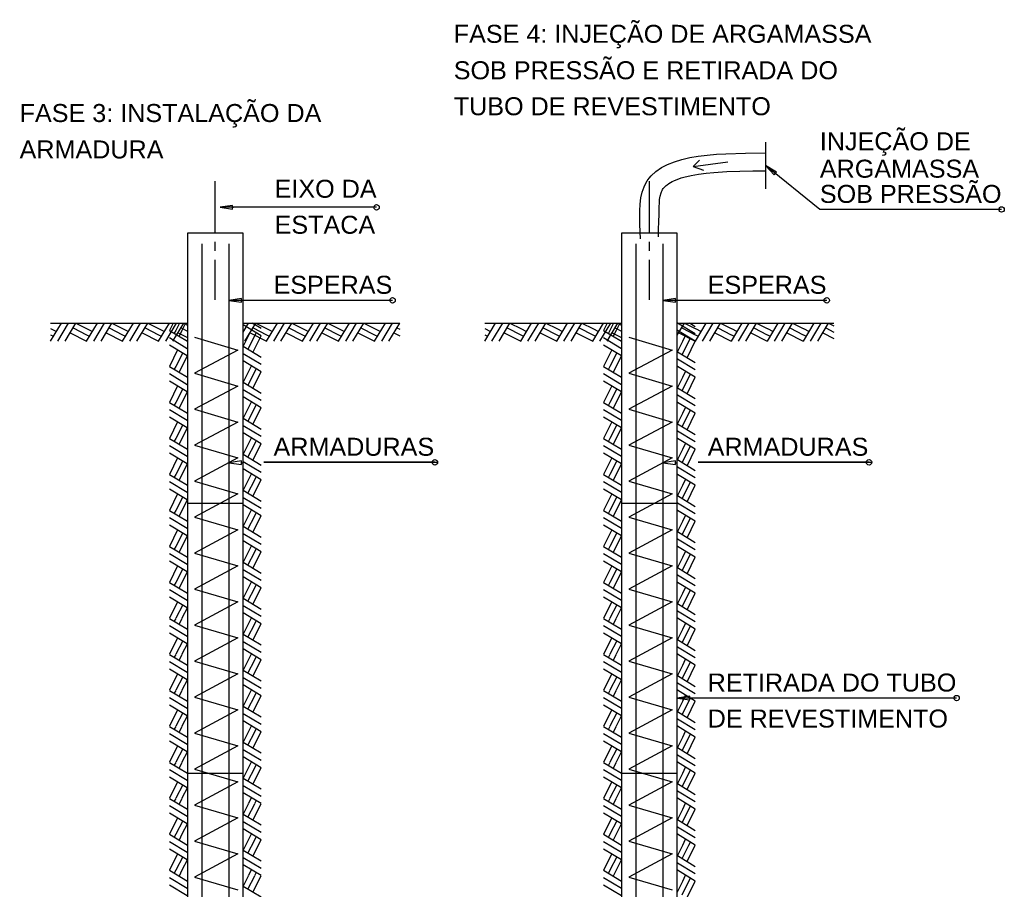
# Model space of a CAD drawing. Header units: millimetres. Extents: x 10 to 1250, y -62 to 528.
# Tile 63 of 256: x 143 to 154, y 32 to 42. Entities that reach past the tile are written whole.
import ezdxf

# ---------------------------------------------------------------- set-up
doc = ezdxf.new("R2010")
doc.units = ezdxf.units.MM
doc.header["$LTSCALE"] = 0.05
doc.layers.add('Hachuras', color=1, linetype='Continuous')
doc.styles.add('PDF Arial', font='arial.ttf')

msp = doc.modelspace()

# ---------------------------------------------------------------- linework, layer by layer
at = {"layer": 'Hachuras', "color": 1, "linetype": 'Continuous'}
for points in [[(151.0065, 40.3209), (151.0065, 39.8009)], [(149.6172, 39.2447), (149.6093, 39.4042), (149.6086, 39.558), (149.6131, 39.6308), (149.6222, 39.7001), (149.6365, 39.7649), (149.6572, 39.8247), (149.673, 39.8579), (149.6913, 39.8891), (149.712, 39.9184), (149.7351, 39.9457), (149.7879, 39.9948), (149.8492, 40.0371), (149.9183, 40.0731), (149.9946, 40.1032), (150.0773, 40.128), (150.1658, 40.1481), (150.2595, 40.164), (150.3578, 40.1761), (150.46, 40.1851), (150.5654, 40.1914), (150.7833, 40.1983), (151.0065, 40.2009)], [(150.2742, 40.1205), (150.2035, 40.0498), (150.3167, 40.0098)], [(150.2035, 40.0498), (150.5868, 40.1012)], [(153.6302, 39.5725), (151.6102, 39.5725), (151.0065, 40.0609)], [(149.8156, 39.2699), (149.8185, 39.3527), (149.8213, 39.4357), (149.8238, 39.5192), (149.8257, 39.6034), (149.8267, 39.6428), (149.8292, 39.6818), (149.8348, 39.7201), (149.8454, 39.7571), (149.8505, 39.7695), (149.8564, 39.7815), (149.8631, 39.7932), (149.8706, 39.8043), (149.8801, 39.8162), (149.8906, 39.8273), (149.9018, 39.8376), (149.9136, 39.8473), (149.9309, 39.8597), (149.9489, 39.871), (149.9676, 39.8812), (149.9867, 39.8906), (150.0137, 39.9023), (150.0413, 39.9128), (150.0693, 39.9221), (150.0975, 39.9305), (150.1797, 39.9504), (150.263, 39.9651), (150.347, 39.9758), (150.4315, 39.9835), (150.5756, 39.9924), (150.7197, 39.9975), (150.8639, 39.9999), (151.008, 40.0009)], [(151.1153, 39.9729), (151.1231, 39.9666)], [(144.8914, 39.3139), (144.8914, 39.8885)], [(149.7164, 39.3139), (149.7164, 39.8885)], [(146.684, 39.6262), (146.684, 39.6262)], [(146.684, 39.5962), (144.944, 39.5962)], [(145.084, 39.5962), (145.094, 39.5962)], [(146.654, 39.5962), (146.654, 39.5962)], [(146.684, 39.5662), (146.684, 39.5662)], [(146.714, 39.5962), (146.714, 39.5962)], [(153.6002, 39.5725), (153.6002, 39.5725)], [(153.6302, 39.6025), (153.6302, 39.6025)], [(153.6302, 39.5425), (153.6302, 39.5425)], [(150.0264, 38.3085), (150.0264, 39.3085), (149.4064, 39.3085), (149.4064, 27.3084)], [(144.7414, 39.1885), (144.7414, 24.0484)], [(144.8914, 39.1139), (144.8914, 39.2139)], [(145.0414, 39.1885), (145.0414, 24.0484)], [(149.5664, 39.1885), (149.5664, 24.0484)], [(149.7164, 39.1139), (149.7164, 39.2139)], [(149.8664, 39.1885), (149.8664, 24.0484)], [(144.8914, 38.5685), (144.8914, 39.0139)], [(149.7164, 38.5685), (149.7164, 39.0139)], [(146.862, 38.5623), (145.0414, 38.5623)], [(145.1814, 38.5623), (145.1914, 38.5623)], [(146.832, 38.5623), (146.832, 38.5623)], [(146.862, 38.5923), (146.862, 38.5923)], [(146.862, 38.5323), (146.862, 38.5323)], [(146.892, 38.5623), (146.892, 38.5623)], [(151.687, 38.5623), (149.8664, 38.5623)], [(150.0064, 38.5623), (150.0164, 38.5623)], [(151.657, 38.5623), (151.657, 38.5623)], [(151.687, 38.5923), (151.687, 38.5923)], [(151.687, 38.5323), (151.687, 38.5323)], [(151.717, 38.5623), (151.717, 38.5623)], [(143.0614, 38.3085), (144.5814, 38.3085), (144.5814, 24.3084), (145.2014, 24.3084), (145.2014, 38.3085), (146.9414, 38.3085)], [(143.0618, 38.1093), (143.1814, 38.3081)], [(143.1414, 38.1085), (143.261, 38.3073)], [(143.2214, 38.1085), (143.341, 38.3073)], [(143.3414, 38.3081), (143.4614, 38.2485)], [(143.4618, 38.1093), (143.5814, 38.3081)], [(143.5414, 38.1085), (143.661, 38.3073)], [(143.6214, 38.1085), (143.741, 38.3073)], [(143.7414, 38.3081), (143.8614, 38.2485)], [(143.8618, 38.1093), (143.9814, 38.3081)], [(143.9414, 38.1085), (144.061, 38.3073)], [(144.0214, 38.1085), (144.141, 38.3073)], [(144.1414, 38.3081), (144.2614, 38.2485)], [(144.2618, 38.1093), (144.3814, 38.3081)], [(144.3414, 38.1085), (144.461, 38.3073)], [(144.4218, 38.3085), (144.3822, 38.2285)], [(144.4214, 38.1085), (144.541, 38.3073)], [(144.4931, 38.3085), (144.4522, 38.2285)], [(144.5611, 38.3085), (144.5214, 38.2285)], [(144.5414, 38.3081), (144.5814, 38.2882)], [(145.2014, 38.2082), (145.261, 38.3073)], [(145.2214, 38.1085), (145.341, 38.3073)], [(145.4014, 38.2485), (145.3017, 38.3085)], [(145.3414, 38.3081), (145.4614, 38.2485)], [(145.4618, 38.1093), (145.5814, 38.3081)], [(145.5414, 38.1085), (145.661, 38.3073)], [(145.6214, 38.1085), (145.741, 38.3073)], [(145.7414, 38.3081), (145.8614, 38.2485)], [(145.8618, 38.1093), (145.9814, 38.3081)], [(145.9414, 38.1085), (146.061, 38.3073)], [(146.0214, 38.1085), (146.141, 38.3073)], [(146.1414, 38.3081), (146.2614, 38.2485)], [(146.2618, 38.1093), (146.3814, 38.3081)], [(146.3414, 38.1085), (146.461, 38.3073)], [(146.4214, 38.1085), (146.541, 38.3073)], [(146.5414, 38.3081), (146.6614, 38.2485)], [(146.6618, 38.1093), (146.7814, 38.3081)], [(146.7414, 38.1085), (146.861, 38.3073)], [(146.8214, 38.1085), (146.941, 38.3073)], [(146.9414, 38.3081), (146.9414, 38.3081)], [(147.8864, 38.3085), (149.4064, 38.3085), (149.4064, 27.3084), (150.0264, 27.3084), (150.0264, 38.3085), (151.7664, 38.3085)], [(147.8868, 38.1093), (148.0064, 38.3081)], [(147.9664, 38.1085), (148.086, 38.3073)], [(148.0464, 38.1085), (148.166, 38.3073)], [(148.1664, 38.3081), (148.2864, 38.2485)], [(148.2868, 38.1093), (148.4064, 38.3081)], [(148.3664, 38.1085), (148.486, 38.3073)], [(148.4464, 38.1085), (148.566, 38.3073)], [(148.5664, 38.3081), (148.6864, 38.2485)], [(148.6868, 38.1093), (148.8064, 38.3081)], [(148.7664, 38.1085), (148.886, 38.3073)], [(148.8464, 38.1085), (148.966, 38.3073)], [(148.9664, 38.3081), (149.0864, 38.2485)], [(149.0868, 38.1093), (149.2064, 38.3081)], [(149.1664, 38.1085), (149.286, 38.3073)], [(149.2467, 38.3085), (149.2072, 38.2285)], [(149.2464, 38.1085), (149.366, 38.3073)], [(149.3181, 38.3085), (149.2772, 38.2285)], [(149.3861, 38.3085), (149.3464, 38.2285)], [(149.3664, 38.3081), (149.4064, 38.2882)], [(150.0264, 38.175), (150.106, 38.3073)], [(150.2264, 38.1885), (150.0276, 38.3081)], [(150.1064, 38.3081), (150.2264, 38.2485)], [(150.2264, 38.2685), (150.1599, 38.3085)], [(150.2268, 38.1093), (150.3464, 38.3081)], [(150.3064, 38.1085), (150.426, 38.3073)], [(150.3864, 38.1085), (150.506, 38.3073)], [(150.5064, 38.3081), (150.6264, 38.2485)], [(150.6268, 38.1093), (150.7464, 38.3081)], [(150.7064, 38.1085), (150.826, 38.3073)], [(150.7864, 38.1085), (150.906, 38.3073)], [(150.9064, 38.3081), (151.0264, 38.2485)], [(151.0268, 38.1093), (151.1464, 38.3081)], [(151.1064, 38.1085), (151.226, 38.3073)], [(151.1864, 38.1085), (151.306, 38.3073)], [(151.3064, 38.3081), (151.4264, 38.2485)], [(151.4268, 38.1093), (151.5464, 38.3081)], [(151.5064, 38.1085), (151.626, 38.3073)], [(151.5864, 38.1085), (151.706, 38.3073)], [(151.7064, 38.3081), (151.7664, 38.2783)], [(143.0618, 38.2485), (143.1258, 38.2161)], [(143.2774, 38.2003), (143.4614, 38.1093)], [(143.3106, 38.2565), (143.4614, 38.1793)], [(143.4618, 38.2485), (143.5258, 38.2161)], [(143.6774, 38.2003), (143.8614, 38.1093)], [(143.7106, 38.2565), (143.8614, 38.1793)], [(143.8618, 38.2485), (143.9258, 38.2161)], [(144.0774, 38.2003), (144.2614, 38.1093)], [(144.1106, 38.2565), (144.2614, 38.1793)], [(144.2618, 38.2485), (144.3258, 38.2161)], [(144.3822, 38.2281), (144.581, 38.1085)], [(144.4522, 38.2281), (144.436, 38.1965)], [(144.4774, 38.2003), (144.5814, 38.1488)], [(144.5214, 38.2281), (144.489, 38.1641)], [(144.5106, 38.2565), (144.5814, 38.2202)], [(145.4006, 38.1689), (145.2018, 38.2885)], [(145.2614, 38.1689), (145.2938, 38.2329)], [(145.2774, 38.2003), (145.4614, 38.1093)], [(145.3106, 38.2565), (145.4614, 38.1793)], [(145.3306, 38.1689), (145.3468, 38.2005)], [(145.4618, 38.2485), (145.5258, 38.2161)], [(145.6774, 38.2003), (145.8614, 38.1093)], [(145.7106, 38.2565), (145.8614, 38.1793)], [(145.8618, 38.2485), (145.9258, 38.2161)], [(146.0774, 38.2003), (146.2614, 38.1093)], [(146.1106, 38.2565), (146.2614, 38.1793)], [(146.2618, 38.2485), (146.3258, 38.2161)], [(146.4774, 38.2003), (146.6614, 38.1093)], [(146.5106, 38.2565), (146.6614, 38.1793)], [(146.6618, 38.2485), (146.7258, 38.2161)], [(146.8774, 38.2003), (146.9414, 38.1686)], [(146.9106, 38.2565), (146.9414, 38.2407)], [(147.8868, 38.2485), (147.9508, 38.2161)], [(148.1024, 38.2003), (148.2864, 38.1093)], [(148.1356, 38.2565), (148.2864, 38.1793)], [(148.2868, 38.2485), (148.3508, 38.2161)], [(148.5024, 38.2003), (148.6864, 38.1093)], [(148.5356, 38.2565), (148.6864, 38.1793)], [(148.6868, 38.2485), (148.7508, 38.2161)], [(148.9024, 38.2003), (149.0864, 38.1093)], [(148.9356, 38.2565), (149.0864, 38.1793)], [(149.0868, 38.2485), (149.1508, 38.2161)], [(149.2072, 38.2281), (149.406, 38.1085)], [(149.2772, 38.2281), (149.261, 38.1965)], [(149.3024, 38.2003), (149.4064, 38.1488)], [(149.3464, 38.2281), (149.314, 38.1641)], [(149.3356, 38.2565), (149.4064, 38.2202)], [(150.2256, 38.1089), (150.0268, 38.2285)], [(150.0424, 38.2003), (150.2264, 38.1093)], [(150.0756, 38.2565), (150.2264, 38.1793)], [(150.2268, 38.2485), (150.2908, 38.2161)], [(150.4424, 38.2003), (150.6264, 38.1093)], [(150.4756, 38.2565), (150.6264, 38.1793)], [(150.6268, 38.2485), (150.6908, 38.2161)], [(150.8424, 38.2003), (151.0264, 38.1093)], [(150.8756, 38.2565), (151.0264, 38.1793)], [(151.0268, 38.2485), (151.0908, 38.2161)], [(151.2424, 38.2003), (151.4264, 38.1093)], [(151.2756, 38.2565), (151.4264, 38.1793)], [(151.4268, 38.2485), (151.4908, 38.2161)], [(151.6424, 38.2003), (151.7664, 38.139)], [(151.6756, 38.2565), (151.7664, 38.21)], [(143.0618, 38.1793), (143.0934, 38.1631)], [(143.4618, 38.1793), (143.4934, 38.1631)], [(143.8618, 38.1793), (143.8934, 38.1631)], [(144.2618, 38.1793), (144.2934, 38.1631)], [(144.3814, 38.1485), (144.5802, 38.0289)], [(144.6609, 38.1526), (145.143, 38.0103), (144.6609, 37.7526), (145.143, 37.6103), (144.6609, 37.3526), (145.143, 37.2103), (144.6609, 36.9526), (145.143, 36.8103), (144.6609, 36.5526), (145.143, 36.4103), (144.6609, 36.1526), (145.143, 36.0103), (144.6609, 35.7526), (145.143, 35.6103), (144.6609, 35.3526), (145.143, 35.2103), (144.6609, 34.9526), (145.143, 34.8103), (144.6609, 34.5526), (145.143, 34.4102), (144.6609, 34.1526), (145.143, 34.0102), (144.6609, 33.7526), (145.143, 33.6102), (144.6609, 33.3526), (145.143, 33.2102), (144.6609, 32.9526), (145.143, 32.8102), (144.6609, 32.5526), (145.143, 32.4102), (144.6609, 32.1526), (145.143, 32.0102)], [(145.2018, 38.0485), (145.2614, 38.1685)], [(145.2534, 38.0177), (145.3306, 38.1685)], [(145.3096, 37.9845), (145.4006, 38.1685)], [(145.4618, 38.1793), (145.4934, 38.1631)], [(145.8618, 38.1793), (145.8934, 38.1631)], [(146.2618, 38.1793), (146.2934, 38.1631)], [(146.6618, 38.1793), (146.6934, 38.1631)], [(147.8868, 38.1793), (147.9184, 38.1631)], [(148.2868, 38.1793), (148.3184, 38.1631)], [(148.6868, 38.1793), (148.7184, 38.1631)], [(149.0868, 38.1793), (149.1184, 38.1631)], [(149.2064, 38.1485), (149.4052, 38.0289)], [(149.4859, 38.1526), (149.968, 38.0103), (149.4859, 37.7526), (149.968, 37.6103), (149.4859, 37.3526), (149.968, 37.2103), (149.4859, 36.9526), (149.968, 36.8103), (149.4859, 36.5526), (149.968, 36.4103), (149.4859, 36.1526), (149.968, 36.0103), (149.4859, 35.7526), (149.968, 35.6103), (149.4859, 35.3526), (149.968, 35.2103), (149.4859, 34.9526), (149.968, 34.8103), (149.4859, 34.5526), (149.968, 34.4102), (149.4859, 34.1526), (149.968, 34.0102), (149.4859, 33.7526), (149.968, 33.6102), (149.4859, 33.3526), (149.968, 33.2102), (149.4859, 32.9526), (149.968, 32.8102), (149.4859, 32.5526), (149.968, 32.4102), (149.4859, 32.1526), (149.968, 32.0102)], [(150.0268, 37.9885), (150.0864, 38.1085)], [(150.0784, 37.9577), (150.1556, 38.1085)], [(150.0864, 38.1089), (150.1188, 38.1729)], [(150.1346, 37.9245), (150.2256, 38.1085)], [(150.1556, 38.1089), (150.1718, 38.1405)], [(150.2268, 38.1793), (150.2584, 38.1631)], [(150.6268, 38.1793), (150.6584, 38.1631)], [(151.0268, 38.1793), (151.0584, 38.1631)], [(151.4268, 38.1793), (151.4584, 38.1631)], [(144.3814, 38.0685), (144.5802, 37.9489)], [(144.4732, 38.0125), (144.3822, 37.8285)], [(144.5294, 37.9793), (144.4522, 37.8285)], [(145.4014, 37.9285), (145.2026, 38.0481)], [(149.2064, 38.0685), (149.4052, 37.9489)], [(149.2982, 38.0125), (149.2072, 37.8285)], [(149.3544, 37.9793), (149.2772, 37.8285)], [(150.2264, 37.8685), (150.0276, 37.9881)], [(144.581, 37.9485), (144.5214, 37.8285)], [(145.4006, 37.7689), (145.2018, 37.8885)], [(145.4014, 37.8485), (145.2026, 37.9681)], [(149.406, 37.9485), (149.3464, 37.8285)], [(150.2264, 37.7885), (150.0276, 37.9081)], [(144.3822, 37.8281), (144.581, 37.7085)], [(144.4522, 37.8281), (144.436, 37.7965)], [(144.5214, 37.8281), (144.489, 37.7641)], [(145.2018, 37.6485), (145.2614, 37.7685)], [(145.2534, 37.6177), (145.3306, 37.7685)], [(145.2614, 37.7689), (145.2938, 37.8329)], [(145.3096, 37.5845), (145.4006, 37.7685)], [(145.3306, 37.7689), (145.3468, 37.8005)], [(149.2072, 37.8281), (149.406, 37.7085)], [(149.2772, 37.8281), (149.261, 37.7965)], [(149.3464, 37.8281), (149.314, 37.7641)], [(150.2256, 37.7089), (150.0268, 37.8285)], [(150.0864, 37.7089), (150.1188, 37.7729)], [(144.3814, 37.7485), (144.5802, 37.6289)], [(144.3814, 37.6685), (144.5802, 37.5489)], [(145.4014, 37.5285), (145.2026, 37.6481)], [(149.2064, 37.7485), (149.4052, 37.6289)], [(149.2064, 37.6685), (149.4052, 37.5489)], [(150.0268, 37.5885), (150.0864, 37.7085)], [(150.0784, 37.5577), (150.1556, 37.7085)], [(150.1346, 37.5245), (150.2256, 37.7085)], [(150.1556, 37.7089), (150.1718, 37.7405)], [(144.4732, 37.6125), (144.3822, 37.4285)], [(144.5294, 37.5793), (144.4522, 37.4285)], [(144.581, 37.5485), (144.5214, 37.4285)], [(145.4014, 37.4485), (145.2026, 37.5681)], [(149.2982, 37.6125), (149.2072, 37.4285)], [(149.3544, 37.5793), (149.2772, 37.4285)], [(149.406, 37.5485), (149.3464, 37.4285)], [(150.2264, 37.4685), (150.0276, 37.5881)], [(144.3822, 37.4281), (144.581, 37.3085)], [(144.4522, 37.4281), (144.436, 37.3965)], [(144.5214, 37.4281), (144.489, 37.3641)], [(145.4006, 37.3689), (145.2018, 37.4885)], [(145.2614, 37.3689), (145.2938, 37.4329)], [(149.2072, 37.4281), (149.406, 37.3085)], [(149.2772, 37.4281), (149.261, 37.3965)], [(149.3464, 37.4281), (149.314, 37.3641)], [(150.2256, 37.3089), (150.0268, 37.4285)], [(150.2264, 37.3885), (150.0276, 37.5081)], [(144.3814, 37.3485), (144.5802, 37.2289)], [(145.2018, 37.2485), (145.2614, 37.3685)], [(145.2534, 37.2177), (145.3306, 37.3685)], [(145.3096, 37.1845), (145.4006, 37.3685)], [(145.3306, 37.3689), (145.3468, 37.4005)], [(149.2064, 37.3485), (149.4052, 37.2289)], [(150.0864, 37.3089), (150.1188, 37.3729)], [(150.1556, 37.3089), (150.1718, 37.3405)], [(144.3814, 37.2685), (144.5802, 37.1489)], [(144.4732, 37.2125), (144.3822, 37.0285)], [(145.4014, 37.1285), (145.2026, 37.2481)], [(149.2064, 37.2685), (149.4052, 37.1489)], [(149.2982, 37.2125), (149.2072, 37.0285)], [(150.0268, 37.1885), (150.0864, 37.3085)], [(150.0784, 37.1577), (150.1556, 37.3085)], [(150.1346, 37.1245), (150.2256, 37.3085)], [(144.5294, 37.1793), (144.4522, 37.0285)], [(144.581, 37.1485), (144.5214, 37.0285)], [(145.4014, 37.0485), (145.2026, 37.1681)], [(149.3544, 37.1793), (149.2772, 37.0285)], [(149.406, 37.1485), (149.3464, 37.0285)], [(150.2264, 37.0685), (150.0276, 37.1881)], [(150.2264, 36.9885), (150.0276, 37.1081)], [(144.3822, 37.0281), (144.581, 36.9085)], [(144.4522, 37.0281), (144.436, 36.9965)], [(144.5214, 37.0281), (144.489, 36.9641)], [(145.4006, 36.9689), (145.2018, 37.0885)], [(145.2614, 36.9689), (145.2938, 37.0329)], [(145.3306, 36.9689), (145.3468, 37.0005)], [(149.2072, 37.0281), (149.406, 36.9085)], [(149.2772, 37.0281), (149.261, 36.9965)], [(149.3464, 37.0281), (149.314, 36.9641)], [(150.2256, 36.9089), (150.0268, 37.0285)], [(144.3814, 36.9485), (144.5802, 36.8289)], [(145.2018, 36.8485), (145.2614, 36.9685)], [(145.2534, 36.8177), (145.3306, 36.9685)], [(145.3096, 36.7845), (145.4006, 36.9685)], [(149.2064, 36.9485), (149.4052, 36.8289)], [(150.0268, 36.7885), (150.0864, 36.9085)], [(150.0784, 36.7577), (150.1556, 36.9085)], [(150.0864, 36.9089), (150.1188, 36.9729)], [(150.1346, 36.7245), (150.2256, 36.9085)], [(150.1556, 36.9089), (150.1718, 36.9405)], [(144.3814, 36.8685), (144.5802, 36.7489)], [(144.4732, 36.8125), (144.3822, 36.6285)], [(144.5294, 36.7793), (144.4522, 36.6285)], [(145.4014, 36.7285), (145.2026, 36.8481)], [(145.4014, 36.6485), (145.2026, 36.7681)], [(147.332, 36.7923), (147.332, 36.7923)], [(149.2064, 36.8685), (149.4052, 36.7489)], [(149.2982, 36.8125), (149.2072, 36.6285)], [(149.3544, 36.7793), (149.2772, 36.6285)], [(150.2264, 36.6685), (150.0276, 36.7881)], [(152.157, 36.7923), (152.157, 36.7923)], [(144.581, 36.7485), (144.5214, 36.6285)], [(145.1814, 36.7582), (145.1914, 36.7584)], [(145.4006, 36.5689), (145.2018, 36.6885)], [(147.332, 36.7623), (145.432, 36.7623), (147.362, 36.7623)], [(147.332, 36.7323), (147.332, 36.7323)], [(149.406, 36.7485), (149.3464, 36.6285)], [(150.0064, 36.7582), (150.0164, 36.7584)], [(150.2264, 36.5885), (150.0276, 36.7081)], [(152.157, 36.7623), (150.257, 36.7623), (152.187, 36.7623)], [(152.157, 36.7323), (152.157, 36.7323)], [(144.3814, 36.5485), (144.5802, 36.4289)], [(144.3822, 36.6281), (144.581, 36.5085)], [(144.4522, 36.6281), (144.436, 36.5965)], [(144.5214, 36.6281), (144.489, 36.5641)], [(145.2018, 36.4485), (145.2614, 36.5685)], [(145.2534, 36.4177), (145.3306, 36.5685)], [(145.2614, 36.5689), (145.2938, 36.6329)], [(145.3096, 36.3845), (145.4006, 36.5685)], [(145.3306, 36.5689), (145.3468, 36.6005)], [(149.2064, 36.5485), (149.4052, 36.4289)], [(149.2072, 36.6281), (149.406, 36.5085)], [(149.2772, 36.6281), (149.261, 36.5965)], [(149.3464, 36.6281), (149.314, 36.5641)], [(150.2256, 36.5089), (150.0268, 36.6285)], [(150.0864, 36.5089), (150.1188, 36.5729)], [(144.3814, 36.4685), (144.5802, 36.3489)], [(145.4014, 36.3285), (145.2026, 36.4481)], [(149.2064, 36.4685), (149.4052, 36.3489)], [(150.0268, 36.3885), (150.0864, 36.5085)], [(150.0784, 36.3577), (150.1556, 36.5085)], [(150.1346, 36.3245), (150.2256, 36.5085)], [(150.1556, 36.5089), (150.1718, 36.5405)], [(144.4732, 36.4125), (144.3822, 36.2285)], [(144.5294, 36.3793), (144.4522, 36.2285)], [(144.581, 36.3485), (144.5214, 36.2285)], [(145.4014, 36.2485), (145.2026, 36.3681)], [(149.2982, 36.4125), (149.2072, 36.2285)], [(149.3544, 36.3793), (149.2772, 36.2285)], [(149.406, 36.3485), (149.3464, 36.2285)], [(150.2264, 36.2685), (150.0276, 36.3881)], [(144.3822, 36.2281), (144.581, 36.1085)], [(144.4522, 36.2281), (144.436, 36.1965)], [(144.5214, 36.2281), (144.489, 36.1641)], [(144.5814, 36.3085), (145.2014, 36.3085)], [(145.4006, 36.1689), (145.2018, 36.2885)], [(145.2614, 36.1689), (145.2938, 36.2329)], [(149.2072, 36.2281), (149.406, 36.1085)], [(149.2772, 36.2281), (149.261, 36.1965)], [(149.3464, 36.2281), (149.314, 36.1641)], [(149.4064, 36.3085), (150.0264, 36.3085)], [(150.2256, 36.1089), (150.0268, 36.2285)], [(150.2264, 36.1885), (150.0276, 36.3081)], [(144.3814, 36.1485), (144.5802, 36.0289)], [(145.2018, 36.0485), (145.2614, 36.1685)], [(145.2534, 36.0177), (145.3306, 36.1685)], [(145.3096, 35.9845), (145.4006, 36.1685)], [(145.3306, 36.1689), (145.3468, 36.2005)], [(149.2064, 36.1485), (149.4052, 36.0289)], [(150.0864, 36.1089), (150.1188, 36.1729)], [(150.1556, 36.1089), (150.1718, 36.1405)], [(144.3814, 36.0685), (144.5802, 35.9489)], [(144.4732, 36.0125), (144.3822, 35.8285)], [(145.4014, 35.9285), (145.2026, 36.0481)], [(149.2064, 36.0685), (149.4052, 35.9489)], [(149.2982, 36.0125), (149.2072, 35.8285)], [(150.0268, 35.9885), (150.0864, 36.1085)], [(150.0784, 35.9577), (150.1556, 36.1085)], [(150.1346, 35.9245), (150.2256, 36.1085)], [(144.5294, 35.9793), (144.4522, 35.8285)], [(144.581, 35.9485), (144.5214, 35.8285)], [(145.4014, 35.8485), (145.2026, 35.9681)], [(149.3544, 35.9793), (149.2772, 35.8285)], [(149.406, 35.9485), (149.3464, 35.8285)], [(150.2264, 35.8685), (150.0276, 35.9881)], [(150.2264, 35.7885), (150.0276, 35.9081)], [(144.3822, 35.8281), (144.581, 35.7085)], [(144.4522, 35.8281), (144.436, 35.7965)], [(144.5214, 35.8281), (144.489, 35.7641)], [(145.4006, 35.7689), (145.2018, 35.8885)], [(145.2614, 35.7689), (145.2938, 35.8329)], [(145.3306, 35.7689), (145.3468, 35.8005)], [(149.2072, 35.8281), (149.406, 35.7085)], [(149.2772, 35.8281), (149.261, 35.7965)], [(149.3464, 35.8281), (149.314, 35.7641)], [(150.2256, 35.7089), (150.0268, 35.8285)], [(144.3814, 35.7485), (144.5802, 35.6289)], [(145.2018, 35.6485), (145.2614, 35.7685)], [(145.2534, 35.6177), (145.3306, 35.7685)], [(145.3096, 35.5845), (145.4006, 35.7685)], [(149.2064, 35.7485), (149.4052, 35.6289)], [(150.0268, 35.5885), (150.0864, 35.7085)], [(150.0784, 35.5577), (150.1556, 35.7085)], [(150.0864, 35.7089), (150.1188, 35.7729)], [(150.1346, 35.5245), (150.2256, 35.7085)], [(150.1556, 35.7089), (150.1718, 35.7405)], [(144.3814, 35.6685), (144.5802, 35.5489)], [(144.4732, 35.6125), (144.3822, 35.4285)], [(144.5294, 35.5793), (144.4522, 35.4285)], [(145.4014, 35.5285), (145.2026, 35.6481)], [(145.4014, 35.4485), (145.2026, 35.5681)], [(149.2064, 35.6685), (149.4052, 35.5489)], [(149.2982, 35.6125), (149.2072, 35.4285)], [(149.3544, 35.5793), (149.2772, 35.4285)], [(150.2264, 35.4685), (150.0276, 35.5881)], [(144.581, 35.5485), (144.5214, 35.4285)], [(145.4006, 35.3689), (145.2018, 35.4885)], [(149.406, 35.5485), (149.3464, 35.4285)], [(150.2264, 35.3885), (150.0276, 35.5081)], [(144.3814, 35.3485), (144.5802, 35.2289)], [(144.3822, 35.4281), (144.581, 35.3085)], [(144.4522, 35.4281), (144.436, 35.3965)], [(144.5214, 35.4281), (144.489, 35.3641)], [(145.2018, 35.2485), (145.2614, 35.3685)], [(145.2534, 35.2177), (145.3306, 35.3685)], [(145.2614, 35.3689), (145.2938, 35.4329)], [(145.3096, 35.1845), (145.4006, 35.3685)], [(145.3306, 35.3689), (145.3468, 35.4005)], [(149.2064, 35.3485), (149.4052, 35.2289)], [(149.2072, 35.4281), (149.406, 35.3085)], [(149.2772, 35.4281), (149.261, 35.3965)], [(149.3464, 35.4281), (149.314, 35.3641)], [(150.2256, 35.3089), (150.0268, 35.4285)], [(150.0864, 35.3089), (150.1188, 35.3729)], [(144.3814, 35.2685), (144.5802, 35.1489)], [(145.4014, 35.1285), (145.2026, 35.2481)], [(149.2064, 35.2685), (149.4052, 35.1489)], [(150.0268, 35.1885), (150.0864, 35.3085)], [(150.0784, 35.1577), (150.1556, 35.3085)], [(150.1346, 35.1245), (150.2256, 35.3085)], [(150.1556, 35.3089), (150.1718, 35.3405)], [(144.4732, 35.2125), (144.3822, 35.0285)], [(144.5294, 35.1793), (144.4522, 35.0285)], [(144.581, 35.1485), (144.5214, 35.0285)], [(145.4014, 35.0485), (145.2026, 35.1681)], [(149.2982, 35.2125), (149.2072, 35.0285)], [(149.3544, 35.1793), (149.2772, 35.0285)], [(149.406, 35.1485), (149.3464, 35.0285)], [(150.2264, 35.0685), (150.0276, 35.1881)], [(144.3822, 35.0281), (144.581, 34.9085)], [(144.4522, 35.0281), (144.436, 34.9965)], [(144.5214, 35.0281), (144.489, 34.9641)], [(145.4006, 34.9689), (145.2018, 35.0885)], [(145.2614, 34.9689), (145.2938, 35.0329)], [(149.2072, 35.0281), (149.406, 34.9085)], [(149.2772, 35.0281), (149.261, 34.9965)], [(149.3464, 35.0281), (149.314, 34.9641)], [(150.2256, 34.9089), (150.0268, 35.0285)], [(150.2264, 34.9885), (150.0276, 35.1081)], [(144.3814, 34.9485), (144.5802, 34.8289)], [(145.2018, 34.8485), (145.2614, 34.9685)], [(145.2534, 34.8177), (145.3306, 34.9685)], [(145.3096, 34.7845), (145.4006, 34.9685)], [(145.3306, 34.9689), (145.3468, 35.0005)], [(149.2064, 34.9485), (149.4052, 34.8289)], [(150.0268, 34.7885), (150.0864, 34.9085)], [(150.0784, 34.7577), (150.1556, 34.9085)], [(150.0864, 34.9089), (150.1188, 34.9729)], [(150.1346, 34.7245), (150.2256, 34.9085)], [(150.1556, 34.9089), (150.1718, 34.9405)], [(144.3814, 34.8685), (144.5802, 34.7489)], [(144.4732, 34.8125), (144.3822, 34.6285)], [(145.4014, 34.7285), (145.2026, 34.8481)], [(149.2064, 34.8685), (149.4052, 34.7489)], [(149.2982, 34.8125), (149.2072, 34.6285)], [(144.5294, 34.7793), (144.4522, 34.6285)], [(144.581, 34.7485), (144.5214, 34.6285)], [(145.4006, 34.5689), (145.2018, 34.6885)], [(145.4014, 34.6485), (145.2026, 34.7681)], [(149.3544, 34.7793), (149.2772, 34.6285)], [(149.406, 34.7485), (149.3464, 34.6285)], [(150.2264, 34.6685), (150.0276, 34.7881)], [(150.2264, 34.5885), (150.0276, 34.7081)], [(144.3822, 34.6281), (144.581, 34.5085)], [(144.4522, 34.6281), (144.436, 34.5965)], [(144.5214, 34.6281), (144.489, 34.5641)], [(145.2614, 34.5689), (145.2938, 34.6329)], [(145.3306, 34.5689), (145.3468, 34.6005)], [(149.2072, 34.6281), (149.406, 34.5085)], [(149.2772, 34.6281), (149.261, 34.5965)], [(149.3464, 34.6281), (149.314, 34.5641)], [(150.2256, 34.5089), (150.0268, 34.6285)], [(144.3814, 34.5485), (144.5802, 34.4289)], [(145.2018, 34.4485), (145.2614, 34.5685)], [(145.2534, 34.4177), (145.3306, 34.5685)], [(145.3096, 34.3845), (145.4006, 34.5685)], [(149.2064, 34.5485), (149.4052, 34.4289)], [(150.0268, 34.3885), (150.0864, 34.5085)], [(150.0784, 34.3577), (150.1556, 34.5085)], [(150.0864, 34.5089), (150.1188, 34.5729)], [(150.1346, 34.3245), (150.2256, 34.5085)], [(150.1556, 34.5089), (150.1718, 34.5405)], [(144.3814, 34.4685), (144.5802, 34.3489)], [(144.4732, 34.4125), (144.3822, 34.2285)], [(144.5294, 34.3793), (144.4522, 34.2285)], [(145.4014, 34.3285), (145.2026, 34.4481)], [(145.4014, 34.2485), (145.2026, 34.3681)], [(149.2064, 34.4685), (149.4052, 34.3489)], [(149.2982, 34.4125), (149.2072, 34.2285)], [(149.3544, 34.3793), (149.2772, 34.2285)], [(150.2264, 34.2685), (150.0276, 34.3881)], [(144.581, 34.3485), (144.5214, 34.2285)], [(145.4006, 34.1689), (145.2018, 34.2885)], [(149.406, 34.3485), (149.3464, 34.2285)], [(150.2264, 34.1885), (150.0276, 34.3081)], [(144.3814, 34.1485), (144.5802, 34.0289)], [(144.3822, 34.2281), (144.581, 34.1085)], [(144.4522, 34.2281), (144.436, 34.1965)], [(144.5214, 34.2281), (144.489, 34.1641)], [(145.2018, 34.0485), (145.2614, 34.1685)], [(145.2534, 34.0177), (145.3306, 34.1685)], [(145.2614, 34.1689), (145.2938, 34.2329)], [(145.3096, 33.9845), (145.4006, 34.1685)], [(145.3306, 34.1689), (145.3468, 34.2005)], [(149.2064, 34.1485), (149.4052, 34.0289)], [(149.2072, 34.2281), (149.406, 34.1085)], [(149.2772, 34.2281), (149.261, 34.1965)], [(149.3464, 34.2281), (149.314, 34.1641)], [(153.1303, 34.1423), (150.0264, 34.1423)], [(150.2256, 34.1089), (150.0268, 34.2285)], [(150.0864, 34.1089), (150.1188, 34.1729)], [(150.1664, 34.1423), (150.1764, 34.1423)], [(153.1003, 34.1423), (153.1003, 34.1423)], [(153.1303, 34.1723), (153.1303, 34.1723)], [(153.1603, 34.1423), (153.1603, 34.1423)], [(144.3814, 34.0685), (144.5802, 33.9489)], [(145.4014, 33.9285), (145.2026, 34.0481)], [(149.2064, 34.0685), (149.4052, 33.9489)], [(150.0268, 33.9885), (150.0864, 34.1085)], [(150.0784, 33.9577), (150.1556, 34.1085)], [(150.1346, 33.9245), (150.2256, 34.1085)], [(150.1556, 34.1089), (150.1718, 34.1405)], [(153.1303, 34.1123), (153.1303, 34.1123)], [(144.4732, 34.0125), (144.3822, 33.8285)], [(144.5294, 33.9793), (144.4522, 33.8285)], [(144.581, 33.9485), (144.5214, 33.8285)], [(145.4014, 33.8485), (145.2026, 33.9681)], [(149.2982, 34.0125), (149.2072, 33.8285)], [(149.3544, 33.9793), (149.2772, 33.8285)], [(149.406, 33.9485), (149.3464, 33.8285)], [(150.2264, 33.8685), (150.0276, 33.9881)], [(144.3822, 33.8281), (144.581, 33.7085)], [(144.4522, 33.8281), (144.436, 33.7965)], [(144.5214, 33.8281), (144.489, 33.7641)], [(145.4006, 33.7689), (145.2018, 33.8885)], [(145.2614, 33.7689), (145.2938, 33.8329)], [(149.2072, 33.8281), (149.406, 33.7085)], [(149.2772, 33.8281), (149.261, 33.7965)], [(149.3464, 33.8281), (149.314, 33.7641)], [(150.2256, 33.7089), (150.0268, 33.8285)], [(150.2264, 33.7885), (150.0276, 33.9081)], [(144.3814, 33.7485), (144.5802, 33.6289)], [(145.2018, 33.6485), (145.2614, 33.7685)], [(145.2534, 33.6177), (145.3306, 33.7685)], [(145.3096, 33.5845), (145.4006, 33.7685)], [(145.3306, 33.7689), (145.3468, 33.8005)], [(149.2064, 33.7485), (149.4052, 33.6289)], [(150.0268, 33.5885), (150.0864, 33.7085)], [(150.0784, 33.5577), (150.1556, 33.7085)], [(150.0864, 33.7089), (150.1188, 33.7729)], [(150.1346, 33.5245), (150.2256, 33.7085)], [(150.1556, 33.7089), (150.1718, 33.7405)], [(144.3814, 33.6685), (144.5802, 33.5489)], [(144.4732, 33.6125), (144.3822, 33.4285)], [(145.4014, 33.5285), (145.2026, 33.6481)], [(149.2064, 33.6685), (149.4052, 33.5489)], [(149.2982, 33.6125), (149.2072, 33.4285)], [(144.5294, 33.5793), (144.4522, 33.4285)], [(144.581, 33.5485), (144.5214, 33.4285)], [(145.4006, 33.3689), (145.2018, 33.4885)], [(145.4014, 33.4485), (145.2026, 33.5681)], [(149.3544, 33.5793), (149.2772, 33.4285)], [(149.406, 33.5485), (149.3464, 33.4285)], [(150.2264, 33.4685), (150.0276, 33.5881)], [(150.2264, 33.3885), (150.0276, 33.5081)], [(144.3822, 33.4281), (144.581, 33.3085)], [(144.4522, 33.4281), (144.436, 33.3965)], [(144.5214, 33.4281), (144.489, 33.3641)], [(145.2614, 33.3689), (145.2938, 33.4329)], [(145.3306, 33.3689), (145.3468, 33.4005)], [(149.2072, 33.4281), (149.406, 33.3085)], [(149.2772, 33.4281), (149.261, 33.3965)], [(149.3464, 33.4281), (149.314, 33.3641)], [(150.2256, 33.3089), (150.0268, 33.4285)], [(144.3814, 33.3485), (144.5802, 33.2289)], [(144.3814, 33.2685), (144.5802, 33.1489)], [(144.5814, 33.3085), (145.2014, 33.3085)], [(145.2018, 33.2485), (145.2614, 33.3685)], [(145.2534, 33.2177), (145.3306, 33.3685)], [(145.3096, 33.1845), (145.4006, 33.3685)], [(149.2064, 33.3485), (149.4052, 33.2289)], [(149.2064, 33.2685), (149.4052, 33.1489)], [(149.4064, 33.3085), (150.0264, 33.3085)], [(150.0268, 33.1885), (150.0864, 33.3085)], [(150.0784, 33.1577), (150.1556, 33.3085)], [(150.0864, 33.3089), (150.1188, 33.3729)], [(150.1346, 33.1245), (150.2256, 33.3085)], [(150.1556, 33.3089), (150.1718, 33.3405)], [(144.4732, 33.2125), (144.3822, 33.0285)], [(144.5294, 33.1793), (144.4522, 33.0285)], [(145.4014, 33.1285), (145.2026, 33.2481)], [(145.4014, 33.0485), (145.2026, 33.1681)], [(149.2982, 33.2125), (149.2072, 33.0285)], [(149.3544, 33.1793), (149.2772, 33.0285)], [(150.2264, 33.0685), (150.0276, 33.1881)], [(144.581, 33.1485), (144.5214, 33.0285)], [(145.4006, 32.9689), (145.2018, 33.0885)], [(149.406, 33.1485), (149.3464, 33.0285)], [(150.2264, 32.9885), (150.0276, 33.1081)], [(144.3814, 32.9485), (144.5802, 32.8289)], [(144.3822, 33.0281), (144.581, 32.9085)], [(144.4522, 33.0281), (144.436, 32.9965)], [(144.5214, 33.0281), (144.489, 32.9641)], [(145.2018, 32.8485), (145.2614, 32.9685)], [(145.2534, 32.8177), (145.3306, 32.9685)], [(145.2614, 32.9689), (145.2938, 33.0329)], [(145.3096, 32.7845), (145.4006, 32.9685)], [(145.3306, 32.9689), (145.3468, 33.0005)], [(149.2064, 32.9485), (149.4052, 32.8289)], [(149.2072, 33.0281), (149.406, 32.9085)], [(149.2772, 33.0281), (149.261, 32.9965)], [(149.3464, 33.0281), (149.314, 32.9641)], [(150.2256, 32.9089), (150.0268, 33.0285)], [(150.0864, 32.9089), (150.1188, 32.9729)], [(150.1556, 32.9089), (150.1718, 32.9405)], [(144.3814, 32.8685), (144.5802, 32.7489)], [(145.4014, 32.7285), (145.2026, 32.8481)], [(149.2064, 32.8685), (149.4052, 32.7489)], [(150.0268, 32.7885), (150.0864, 32.9085)], [(150.0784, 32.7577), (150.1556, 32.9085)], [(150.1346, 32.7245), (150.2256, 32.9085)], [(144.4732, 32.8125), (144.3822, 32.6284)], [(144.5294, 32.7793), (144.4522, 32.6284)], [(144.581, 32.7485), (144.5214, 32.6284)], [(145.4014, 32.6485), (145.2026, 32.7681)], [(149.2982, 32.8125), (149.2072, 32.6284)], [(149.3544, 32.7793), (149.2772, 32.6284)], [(149.406, 32.7485), (149.3464, 32.6284)], [(150.2264, 32.6685), (150.0276, 32.7881)], [(144.3822, 32.6281), (144.581, 32.5085)], [(144.4522, 32.6281), (144.436, 32.5965)], [(144.5214, 32.6281), (144.489, 32.5641)], [(145.4006, 32.5688), (145.2018, 32.6885)], [(145.2614, 32.5688), (145.2938, 32.6329)], [(149.2072, 32.6281), (149.406, 32.5085)], [(149.2772, 32.6281), (149.261, 32.5965)], [(149.3464, 32.6281), (149.314, 32.5641)], [(150.2256, 32.5089), (150.0268, 32.6284)], [(150.2264, 32.5885), (150.0276, 32.7081)], [(144.3814, 32.5484), (144.5802, 32.4289)], [(145.2018, 32.4485), (145.2614, 32.5685)], [(145.2534, 32.4177), (145.3306, 32.5685)], [(145.3096, 32.3844), (145.4006, 32.5685)], [(145.3306, 32.5688), (145.3468, 32.6004)], [(149.2064, 32.5484), (149.4052, 32.4289)], [(150.0268, 32.3885), (150.0864, 32.5085)], [(150.0784, 32.3577), (150.1556, 32.5085)], [(150.0864, 32.5089), (150.1188, 32.5728)], [(150.1346, 32.3244), (150.2256, 32.5085)], [(150.1556, 32.5089), (150.1718, 32.5405)], [(144.3814, 32.4684), (144.5802, 32.3488)], [(144.4732, 32.4124), (144.3822, 32.2285)], [(145.4014, 32.3284), (145.2026, 32.4481)], [(149.2064, 32.4684), (149.4052, 32.3488)], [(149.2982, 32.4124), (149.2072, 32.2285)], [(144.5294, 32.3793), (144.4522, 32.2285)], [(144.581, 32.3484), (144.5214, 32.2285)], [(145.4006, 32.1689), (145.2018, 32.2885)], [(145.4014, 32.2484), (145.2026, 32.3681)], [(149.3544, 32.3793), (149.2772, 32.2285)], [(149.406, 32.3484), (149.3464, 32.2285)], [(150.2264, 32.2684), (150.0276, 32.388)], [(150.2264, 32.1884), (150.0276, 32.308)], [(144.3822, 32.2281), (144.581, 32.1084)], [(144.4522, 32.2281), (144.436, 32.1964)], [(144.5214, 32.2281), (144.489, 32.164)], [(145.2614, 32.1689), (145.2938, 32.2329)], [(145.3306, 32.1689), (145.3468, 32.2005)], [(149.2072, 32.2281), (149.406, 32.1084)], [(149.2772, 32.2281), (149.261, 32.1964)], [(149.3464, 32.2281), (149.314, 32.164)], [(150.2256, 32.1088), (150.0268, 32.2285)], [(150.0864, 32.1088), (150.1188, 32.1729)], [(144.3814, 32.1485), (144.5802, 32.0288)], [(144.3814, 32.0685), (144.5802, 31.9488)], [(145.2018, 32.0484), (145.2614, 32.1684)], [(145.2534, 32.0176), (145.3306, 32.1684)], [(145.3096, 31.9845), (145.4006, 32.1684)], [(149.2064, 32.1485), (149.4052, 32.0288)], [(149.2064, 32.0685), (149.4052, 31.9488)], [(150.0268, 31.9884), (150.0864, 32.1084)], [(150.0784, 31.9576), (150.1556, 32.1084)], [(150.1346, 31.9244), (150.2256, 32.1084)], [(150.1556, 32.1088), (150.1718, 32.1404)], [(145.4014, 31.9284), (145.2026, 32.048)]]:
    msp.add_lwpolyline(points, dxfattribs=at)
for points in [[(151.0065, 40.0609), (151.1027, 39.9573), (151.1279, 39.9884)], [(144.944, 39.5962), (145.084, 39.5762), (145.084, 39.6162)], [(144.5814, 39.3085), (144.5814, 24.3084), (145.2014, 24.3084), (145.2014, 39.3085)], [(145.0414, 38.5623), (145.1814, 38.5423), (145.1814, 38.5823)], [(149.8664, 38.5623), (150.0064, 38.5423), (150.0064, 38.5823)], [(145.0414, 36.7559), (145.1817, 36.7382), (145.181, 36.7782)], [(149.8664, 36.7559), (150.0067, 36.7382), (150.006, 36.7782)], [(150.0264, 34.1423), (150.1664, 34.1223), (150.1664, 34.1623)]]:
    msp.add_lwpolyline(points, close=True, dxfattribs=at)
for centre in [(146.684, 39.5962), (153.6302, 39.5725), (146.862, 38.5623), (151.687, 38.5623), (147.332, 36.7623), (152.157, 36.7623), (153.1303, 34.1423)]:
    msp.add_circle(centre, 0.03, dxfattribs=at)

# ---------------------------------------------------------------- texts
at = {"layer": 'Hachuras', "color": 1, "linetype": 'Continuous', "attachment_point": 7, "style": 'PDF Arial'}
for s, insert, char_height in [('FASE 4: INJEÇÃO DE ARGAMASSA', (147.5416, 41.3624), 0.200035), ('SOB PRESSÃO E RETIRADA DO', (147.5416, 41.0164), 0.200035), ('TUBO DE REVESTIMENTO', (147.5416, 40.6164), 0.200035), ('FASE 3: INSTALAÇÃO DA', (142.7167, 40.4824), 0.200035), ('ARMADURA', (142.7167, 40.1364), 0.20004), ('INJEÇÃO DE', (151.6102, 40.1684), 0.20004), ('ARGAMASSA', (151.6102, 39.9224), 0.20004), ('EIXO DA', (145.5507, 39.6994), 0.20004), ('SOB PRESSÃO', (151.6102, 39.6424), 0.200035), ('ESTACA', (145.5507, 39.2994), 0.20004), ('ESPERAS', (145.5387, 38.6322), 0.20004), ('ESPERAS', (150.3637, 38.6322), 0.20004), ('ARMADURAS', (145.5387, 36.8322), 0.20004), ('ARMADURAS', (150.3637, 36.8322), 0.20004), ('RETIRADA DO TUBO', (150.3637, 34.2122), 0.200035), ('DE REVESTIMENTO', (150.3637, 33.8122), 0.200035)]:
    msp.add_mtext(s, dxfattribs=dict(at, insert=insert, char_height=char_height))

doc.saveas('drawing.dxf')
